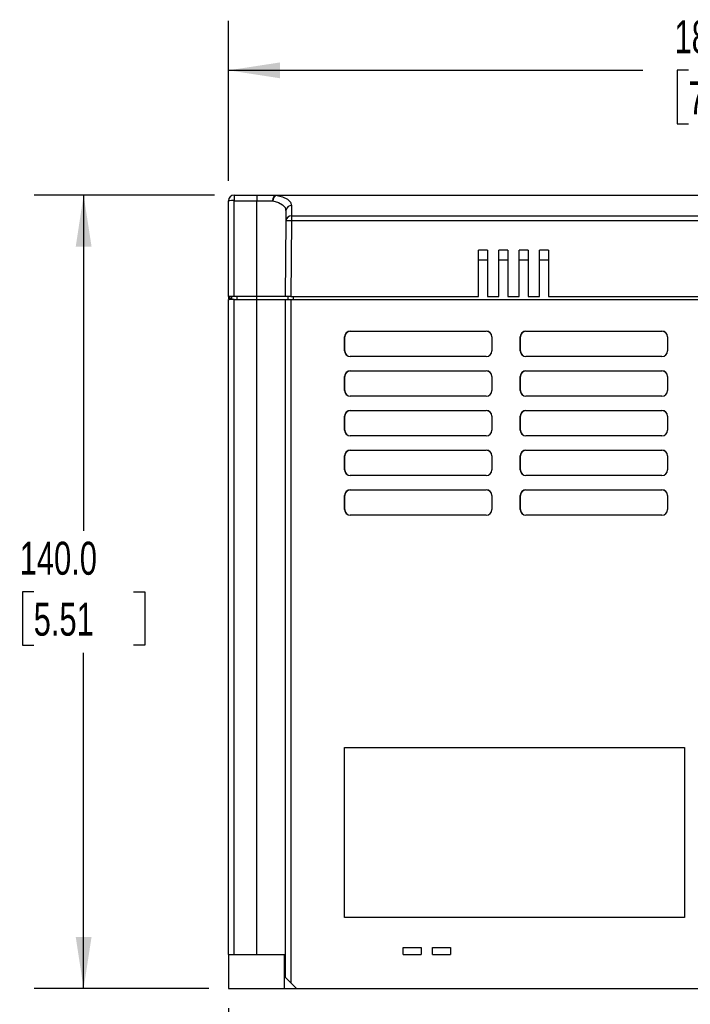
# Model space of a CAD drawing. Header units: millimetres. Extents: x 0 to 768, y 0 to 594.
# Tile 10 of 18: x 408 to 526, y 106 to 280. Entities that reach past the tile are written whole.
import ezdxf

# ---------------------------------------------------------------- set-up
doc = ezdxf.new("R2010")
doc.units = ezdxf.units.MM
doc.header["$LTSCALE"] = 2.75
doc.layers.add('DIMENSIONS', color=140, linetype='Continuous', lineweight=25)
doc.styles.add('SLDTEXTSTYLE0', font='TXT', dxfattribs={"width": 0.7})
doc.dimstyles.new('SLDDIMSTYLE0', dxfattribs={"dimtxt": 5.934521, "dimasz": 9.0805, "dimexe": 0, "dimexo": 0.0625, "dimgap": 1.48363, "dimtad": 0, "dimtih": 1, "dimtoh": 1, "dimdec": 1, "dimrnd": 1e-09, "dimzin": 4, "dimdsep": 46, "dimtxsty": 'SLDTEXTSTYLE0', "dimsah": 1, "dimcen": 0.09, "dimadec": 0, "dimazin": 1, "dimtfac": 1, "dimtdec": 1, "dimtofl": 0, "dimtmove": 0, "dimatfit": 3, "dimfxl": 0, "dimfrac": 2, "dimtolj": 1, "dimtzin": 12, "dimarcsym": 0})
doc.dimstyles.new('SLDDIMSTYLE1', dxfattribs={"dimtxt": 5.934521, "dimasz": 9.0805, "dimexe": 0, "dimexo": 0.0625, "dimgap": 1.48363, "dimtad": 0, "dimtih": 1, "dimtoh": 1, "dimdec": 1, "dimrnd": 1e-09, "dimzin": 12, "dimdsep": 46, "dimtxsty": 'SLDTEXTSTYLE0', "dimsah": 1, "dimcen": 0.09, "dimadec": 0, "dimazin": 3, "dimtfac": 1, "dimtdec": 1, "dimtofl": 0, "dimtmove": 0, "dimatfit": 3, "dimfxl": 0, "dimfrac": 2, "dimtolj": 1, "dimtzin": 12, "dimarcsym": 0})

# ---------------------------------------------------------------- blocks, each defined once
blk = doc.blocks.new('_D_4')
at = {"layer": 'DIMENSIONS'}
for p, q in [((442.44, 248.86), (410.63, 248.86)), ((419.36, 248.86), (419.36, 189.62)), ((410.55, 178.86), (408.55, 178.86)), ((408.55, 178.86), (408.55, 169.43)), ((428.18, 178.86), (430.18, 178.86)), ((430.18, 178.86), (430.18, 169.43)), ((408.55, 169.43), (410.55, 169.43)), ((430.18, 169.43), (428.18, 169.43)), ((419.36, 108.86), (419.36, 168.1)), ((441.44, 108.86), (410.63, 108.86))]:
    blk.add_line(p, q, dxfattribs=at)
for points in [[(419.36, 248.86), (417.97, 239.78), (420.76, 239.78)], [(419.36, 108.86), (420.76, 117.94), (417.97, 117.94)]]:
    blk.add_solid(points, dxfattribs=at)
at = {"layer": 'DIMENSIONS', "char_height": 5.821, "attachment_point": 1, "style": 'SLDTEXTSTYLE0'}
for s, insert in [('140.0', (408.08, 187.69)), ('5.51', (410.55, 176.93))]:
    blk.add_mtext(s, dxfattribs=dict(at, insert=insert))
blk = doc.blocks.new('_D_5')
at = {"layer": 'DIMENSIONS'}
for p, q in [((444.93, 251.35), (444.93, 279.61)), ((624.93, 251.35), (624.93, 279.61)), ((444.93, 270.88), (518.07, 270.88)), ((526.11, 270.88), (524.12, 270.88)), ((524.12, 270.88), (524.12, 261.45)), ((543.75, 270.88), (545.74, 270.88)), ((545.74, 270.88), (545.74, 261.45)), ((624.93, 270.88), (551.79, 270.88)), ((524.12, 261.45), (526.11, 261.45)), ((545.74, 261.45), (543.75, 261.45))]:
    blk.add_line(p, q, dxfattribs=at)
for points in [[(444.93, 270.88), (454.01, 269.48), (454.01, 272.27)], [(624.93, 270.88), (615.85, 272.27), (615.85, 269.48)]]:
    blk.add_solid(points, dxfattribs=at)
at = {"layer": 'DIMENSIONS', "char_height": 5.821, "attachment_point": 1, "style": 'SLDTEXTSTYLE0'}
for s, insert in [('180.0', (523.64, 279.71)), ('7.09', (526.11, 268.95))]:
    blk.add_mtext(s, dxfattribs=dict(at, insert=insert))
blk = doc.blocks.new('_D_6')
at = {"layer": 'DIMENSIONS'}
for p, q in [((444.93, 105.37), (444.93, 82.89)), ((444.93, 91.63), (491.82, 91.63)), ((499.86, 91.63), (497.87, 91.63)), ((497.87, 91.63), (497.87, 82.19)), ((517.5, 91.63), (519.49, 91.63)), ((519.49, 91.63), (519.49, 82.19)), ((572.43, 91.63), (525.54, 91.63)), ((572.43, 88.41), (572.43, 82.89)), ((497.87, 82.19), (499.86, 82.19)), ((519.49, 82.19), (517.5, 82.19))]:
    blk.add_line(p, q, dxfattribs=at)
for points in [[(444.93, 91.63), (454.01, 90.23), (454.01, 93.02)], [(572.43, 91.63), (563.35, 93.02), (563.35, 90.23)]]:
    blk.add_solid(points, dxfattribs=at)
at = {"layer": 'DIMENSIONS', "char_height": 5.821, "attachment_point": 1, "style": 'SLDTEXTSTYLE0'}
for s, insert in [('127.5', (497.39, 100.46)), ('5.02', (499.86, 89.7))]:
    blk.add_mtext(s, dxfattribs=dict(at, insert=insert))

msp = doc.modelspace()

# ---------------------------------------------------------------- linework, layer by layer
for p, q in [((445.93, 248.86), (445.93, 247.87)), ((445.93, 248.86), (449.93, 248.86)), ((449.93, 248.86), (453.31, 248.86)), ((449.93, 248.86), (449.93, 247.87)), ((453.31, 248.86), (453.31, 248.82)), ((453.31, 248.86), (541.43, 248.86)), ((444.93, 230.96), (444.93, 247.86)), ((445.93, 230.96), (445.93, 247.87)), ((445.93, 247.87), (449.93, 247.87)), ((449.93, 247.87), (452.76, 247.87)), ((449.93, 230.96), (449.93, 247.87)), ((456.07, 247.02), (456.05, 245.21)), ((454.99, 246.38), (455.07, 246.11)), ((455.03, 246.39), (455.08, 246.26)), ((455.07, 246.11), (455.1, 246.26)), ((456.05, 245.21), (541.43, 245.21)), ((455.05, 244.33), (454.93, 230.96)), ((456.05, 244.33), (455.93, 230.96)), ((541.43, 244.33), (456.05, 244.33)), ((490.63, 239.16), (489.03, 239.16)), ((489.03, 230.96), (489.03, 239.16)), ((490.63, 239.16), (490.63, 230.96)), ((494.23, 239.16), (492.63, 239.16)), ((492.63, 230.96), (492.63, 239.16)), ((494.23, 239.16), (494.23, 230.96)), ((497.83, 239.16), (496.23, 239.16)), ((496.23, 230.96), (496.23, 239.16)), ((497.83, 239.16), (497.83, 230.96)), ((501.43, 239.16), (499.83, 239.16)), ((499.83, 230.96), (499.83, 239.16)), ((501.43, 239.16), (501.43, 230.96)), ((489.03, 237.46), (490.63, 237.46)), ((492.63, 237.46), (494.23, 237.46)), ((496.23, 237.46), (497.83, 237.46)), ((499.83, 237.46), (501.43, 237.46)), ((445.93, 230.96), (444.93, 230.96)), ((444.93, 230.96), (444.93, 230.66)), ((444.93, 230.66), (445.13, 230.66)), ((444.93, 114.86), (444.93, 230.46)), ((445.93, 230.46), (444.93, 230.46)), ((445.13, 230.96), (445.13, 230.66)), ((445.13, 230.66), (445.43, 230.66)), ((445.43, 230.96), (445.43, 230.46)), ((449.93, 230.96), (445.93, 230.96)), ((445.93, 114.86), (445.93, 230.46)), ((445.93, 230.46), (449.93, 230.46)), ((446.43, 230.46), (446.43, 230.96)), ((454.93, 230.96), (449.93, 230.96)), ((449.93, 230.46), (449.93, 230.96)), ((449.93, 114.86), (449.93, 230.46)), ((449.93, 230.46), (454.93, 230.46)), ((455.93, 230.96), (454.93, 230.96)), ((454.93, 230.46), (454.93, 110.86)), ((454.93, 230.46), (455.93, 230.46)), ((455.43, 230.96), (455.43, 230.46)), ((455.93, 230.96), (489.03, 230.96)), ((455.93, 230.46), (455.93, 109.86)), ((455.93, 230.46), (623.93, 230.46)), ((456.43, 230.46), (456.43, 230.96)), ((490.63, 230.96), (492.63, 230.96)), ((494.23, 230.96), (496.23, 230.96)), ((497.83, 230.96), (499.83, 230.96)), ((501.43, 230.96), (541.23, 230.96)), ((466.43, 224.86), (490.43, 224.86)), ((466.43, 224.86), (466.43, 224.84)), ((466.43, 224.84), (490.43, 224.84)), ((490.43, 224.84), (490.43, 224.86)), ((497.43, 224.86), (521.43, 224.86)), ((497.43, 224.86), (497.43, 224.84)), ((497.43, 224.84), (521.43, 224.84)), ((521.43, 224.84), (521.43, 224.86)), ((465.43, 221.36), (465.43, 223.86)), ((465.45, 223.86), (465.43, 223.86)), ((465.45, 221.36), (465.45, 223.86)), ((491.43, 223.86), (491.4, 223.86)), ((491.4, 223.86), (491.4, 221.36)), ((491.43, 223.86), (491.43, 221.36)), ((496.43, 221.36), (496.43, 223.86)), ((496.45, 223.86), (496.43, 223.86)), ((496.45, 221.36), (496.45, 223.86)), ((522.4, 223.86), (522.4, 221.36)), ((522.43, 223.86), (522.4, 223.86)), ((522.43, 223.86), (522.43, 221.36)), ((465.43, 221.36), (465.45, 221.36)), ((491.4, 221.36), (491.43, 221.36)), ((496.43, 221.36), (496.45, 221.36)), ((522.4, 221.36), (522.43, 221.36)), ((466.43, 220.39), (466.43, 220.36)), ((490.43, 220.39), (466.43, 220.39)), ((490.43, 220.36), (466.43, 220.36)), ((490.43, 220.36), (490.43, 220.39)), ((497.43, 220.39), (497.43, 220.36)), ((521.43, 220.39), (497.43, 220.39)), ((521.43, 220.36), (497.43, 220.36)), ((521.43, 220.36), (521.43, 220.39)), ((466.43, 217.86), (490.43, 217.86)), ((466.43, 217.86), (466.43, 217.84)), ((466.43, 217.84), (490.43, 217.84)), ((490.43, 217.84), (490.43, 217.86)), ((497.43, 217.86), (521.43, 217.86)), ((497.43, 217.86), (497.43, 217.84)), ((497.43, 217.84), (521.43, 217.84)), ((521.43, 217.84), (521.43, 217.86)), ((465.43, 214.36), (465.43, 216.86)), ((465.45, 216.86), (465.43, 216.86)), ((465.45, 214.36), (465.45, 216.86)), ((491.4, 216.86), (491.4, 214.36)), ((491.43, 216.86), (491.4, 216.86)), ((491.43, 216.86), (491.43, 214.36)), ((496.43, 214.36), (496.43, 216.86)), ((496.45, 216.86), (496.43, 216.86)), ((496.45, 214.36), (496.45, 216.86)), ((522.43, 216.86), (522.4, 216.86)), ((522.4, 216.86), (522.4, 214.36)), ((522.43, 216.86), (522.43, 214.36)), ((465.43, 214.36), (465.45, 214.36)), ((491.4, 214.36), (491.43, 214.36)), ((496.43, 214.36), (496.45, 214.36)), ((522.4, 214.36), (522.43, 214.36)), ((466.43, 213.39), (466.43, 213.36)), ((490.43, 213.39), (466.43, 213.39)), ((490.43, 213.36), (466.43, 213.36)), ((490.43, 213.36), (490.43, 213.39)), ((497.43, 213.39), (497.43, 213.36)), ((521.43, 213.39), (497.43, 213.39)), ((521.43, 213.36), (497.43, 213.36)), ((521.43, 213.36), (521.43, 213.39)), ((466.43, 210.86), (490.43, 210.86)), ((466.43, 210.86), (466.43, 210.84)), ((466.43, 210.84), (490.43, 210.84)), ((490.43, 210.84), (490.43, 210.86)), ((497.43, 210.86), (521.43, 210.86)), ((497.43, 210.86), (497.43, 210.84)), ((497.43, 210.84), (521.43, 210.84)), ((521.43, 210.84), (521.43, 210.86)), ((465.43, 207.36), (465.43, 209.86)), ((465.45, 209.86), (465.43, 209.86)), ((465.45, 207.36), (465.45, 209.86)), ((491.43, 209.86), (491.4, 209.86)), ((491.4, 209.86), (491.4, 207.36)), ((491.43, 209.86), (491.43, 207.36)), ((496.43, 207.36), (496.43, 209.86)), ((496.45, 209.86), (496.43, 209.86)), ((496.45, 207.36), (496.45, 209.86)), ((522.43, 209.86), (522.4, 209.86)), ((522.4, 209.86), (522.4, 207.36)), ((522.43, 209.86), (522.43, 207.36)), ((465.43, 207.36), (465.45, 207.36)), ((491.4, 207.36), (491.43, 207.36)), ((496.43, 207.36), (496.45, 207.36)), ((522.4, 207.36), (522.43, 207.36)), ((466.43, 206.39), (466.43, 206.36)), ((490.43, 206.39), (466.43, 206.39)), ((490.43, 206.36), (466.43, 206.36)), ((490.43, 206.36), (490.43, 206.39)), ((497.43, 206.39), (497.43, 206.36)), ((521.43, 206.39), (497.43, 206.39)), ((521.43, 206.36), (497.43, 206.36)), ((521.43, 206.36), (521.43, 206.39)), ((466.43, 203.86), (490.43, 203.86)), ((466.43, 203.86), (466.43, 203.84)), ((466.43, 203.84), (490.43, 203.84)), ((490.43, 203.84), (490.43, 203.86)), ((497.43, 203.86), (521.43, 203.86)), ((497.43, 203.86), (497.43, 203.84)), ((497.43, 203.84), (521.43, 203.84)), ((521.43, 203.84), (521.43, 203.86)), ((465.43, 200.36), (465.43, 202.86)), ((465.45, 202.86), (465.43, 202.86)), ((465.45, 200.36), (465.45, 202.86)), ((491.4, 202.86), (491.4, 200.36)), ((491.43, 202.86), (491.4, 202.86)), ((491.43, 202.86), (491.43, 200.36)), ((496.43, 200.36), (496.43, 202.86)), ((496.45, 202.86), (496.43, 202.86)), ((496.45, 200.36), (496.45, 202.86)), ((522.4, 202.86), (522.4, 200.36)), ((522.43, 202.86), (522.4, 202.86)), ((522.43, 202.86), (522.43, 200.36)), ((465.43, 200.36), (465.45, 200.36)), ((491.4, 200.36), (491.43, 200.36)), ((496.43, 200.36), (496.45, 200.36)), ((522.4, 200.36), (522.43, 200.36)), ((466.43, 199.39), (466.43, 199.36)), ((490.43, 199.39), (466.43, 199.39)), ((490.43, 199.36), (466.43, 199.36)), ((490.43, 199.36), (490.43, 199.39)), ((497.43, 199.39), (497.43, 199.36)), ((521.43, 199.39), (497.43, 199.39)), ((521.43, 199.36), (497.43, 199.36)), ((521.43, 199.36), (521.43, 199.39)), ((466.43, 196.86), (490.43, 196.86)), ((466.43, 196.86), (466.43, 196.84)), ((466.43, 196.84), (490.43, 196.84)), ((490.43, 196.84), (490.43, 196.86)), ((497.43, 196.86), (521.43, 196.86)), ((497.43, 196.86), (497.43, 196.84)), ((497.43, 196.84), (521.43, 196.84)), ((521.43, 196.84), (521.43, 196.86)), ((465.43, 193.36), (465.43, 195.86)), ((465.45, 195.86), (465.43, 195.86)), ((465.45, 193.36), (465.45, 195.86)), ((491.43, 195.86), (491.4, 195.86)), ((491.4, 195.86), (491.4, 193.36)), ((491.43, 195.86), (491.43, 193.36)), ((496.43, 193.36), (496.43, 195.86)), ((496.45, 195.86), (496.43, 195.86)), ((496.45, 193.36), (496.45, 195.86)), ((522.4, 195.86), (522.4, 193.36)), ((522.43, 195.86), (522.4, 195.86)), ((522.43, 195.86), (522.43, 193.36)), ((465.43, 193.36), (465.45, 193.36)), ((491.4, 193.36), (491.43, 193.36)), ((496.43, 193.36), (496.45, 193.36)), ((522.4, 193.36), (522.43, 193.36)), ((466.43, 192.39), (466.43, 192.36)), ((490.43, 192.39), (466.43, 192.39)), ((490.43, 192.36), (466.43, 192.36)), ((490.43, 192.36), (490.43, 192.39)), ((497.43, 192.39), (497.43, 192.36)), ((521.43, 192.39), (497.43, 192.39)), ((521.43, 192.36), (497.43, 192.36)), ((521.43, 192.36), (521.43, 192.39)), ((465.43, 151.36), (525.43, 151.36)), ((465.43, 121.36), (465.43, 151.36)), ((525.43, 151.36), (525.43, 121.36)), ((525.43, 121.36), (465.43, 121.36)), ((444.93, 114.86), (454.73, 114.86)), ((444.93, 114.86), (444.93, 108.86)), ((454.73, 114.86), (454.73, 108.86)), ((454.73, 114.86), (454.93, 114.86)), ((475.73, 116.06), (478.93, 116.06)), ((475.73, 114.86), (475.73, 116.06)), ((475.73, 114.86), (478.93, 114.86)), ((478.93, 116.06), (478.93, 114.86)), ((480.93, 116.06), (484.13, 116.06)), ((480.93, 114.86), (480.93, 116.06)), ((480.93, 114.86), (484.13, 114.86)), ((484.13, 116.06), (484.13, 114.86)), ((455.93, 109.86), (454.93, 110.86)), ((456.93, 108.86), (455.93, 109.86)), ((444.93, 108.86), (454.73, 108.86)), ((454.73, 108.86), (456.93, 108.86)), ((456.93, 108.86), (553.53, 108.86))]:
    msp.add_line(p, q)
at = {"flags": 128}
for points in [[(452.76, 247.87), (452.81, 248.25), (452.93, 248.57), (453.1, 248.79), (453.31, 248.86)], [(453.31, 248.82), (454.47, 248.53), (455.35, 248.12), (455.88, 247.63), (456.07, 247.02)], [(453.31, 248.82), (502.66, 248.82), (541.43, 248.82)], [(452.76, 247.87), (453.74, 247.57), (454.48, 247.17), (454.91, 246.7), (454.99, 246.38)], [(455.07, 246.11), (455.06, 245.15), (455.05, 244.33)], [(456.05, 245.21), (456.05, 245.05), (456.05, 244.84), (456.05, 244.6), (456.05, 244.33)]]:
    msp.add_lwpolyline(points, dxfattribs=at)
for centre, radius, start, end in [((445.93, 247.86), 1, 90, 180), ((453.96, 247.82), 1.19, 122.5741, 177.4773), ((445.68, 219.22), 28.66, 89.5002, 91.4998), ((456, 246.11), 0.916, 86.1425, 170.2788), ((456, 244.26), 0.949, 86.7718, 176.0021), ((455.55, 215.49), 28.84, 88.9999, 90.9865), ((445.13, 230.66), 0.2, 180, 270), ((450.86, 230.61), 5.73, 179.5002, 181.4998), ((466.43, 223.86), 1, 90, 180), ((466.43, 223.86), 0.975, 90, 180), ((490.43, 223.86), 1, 0, 90), ((490.43, 223.86), 0.975, 0, 90), ((497.43, 223.86), 1, 90, 180), ((497.43, 223.86), 0.975, 90, 180), ((521.43, 223.86), 1, 360, 90), ((521.43, 223.86), 0.975, 360, 90), ((466.43, 221.36), 1, 180, 270), ((466.43, 221.36), 0.975, 180, 270), ((490.43, 221.36), 1, 270, 360), ((490.43, 221.36), 0.975, 270, 360), ((497.43, 221.36), 1, 180, 270), ((497.43, 221.36), 0.975, 180, 270), ((521.43, 221.36), 1, 270, 360), ((521.43, 221.36), 0.975, 270, 0), ((466.43, 216.86), 1, 90, 180), ((466.43, 216.86), 0.975, 90, 180), ((490.43, 216.86), 1, 0, 90), ((490.43, 216.86), 0.975, 0, 90), ((497.43, 216.86), 1, 90, 180), ((497.43, 216.86), 0.975, 90, 180), ((521.43, 216.86), 1, 0, 90), ((521.43, 216.86), 0.975, 0, 90), ((466.43, 214.36), 1, 180, 270), ((466.43, 214.36), 0.975, 180, 270), ((490.43, 214.36), 1, 270, 360), ((490.43, 214.36), 0.975, 270, 360), ((497.43, 214.36), 1, 180, 270), ((497.43, 214.36), 0.975, 180, 270), ((521.43, 214.36), 1, 270, 360), ((521.43, 214.36), 0.975, 270, 360), ((466.43, 209.86), 1, 90, 180), ((466.43, 209.86), 0.975, 90, 180), ((490.43, 209.86), 1, 0, 90), ((490.43, 209.86), 0.975, 0, 90), ((497.43, 209.86), 1, 90, 180), ((497.43, 209.86), 0.975, 90, 180), ((521.43, 209.86), 1, 0, 90), ((521.43, 209.86), 0.975, 0, 90), ((466.43, 207.36), 1, 180, 270), ((466.43, 207.36), 0.975, 180, 270), ((490.43, 207.36), 1, 270, 360), ((490.43, 207.36), 0.975, 270, 360), ((497.43, 207.36), 1, 180, 270), ((497.43, 207.36), 0.975, 180, 270), ((521.43, 207.36), 1, 270, 360), ((521.43, 207.36), 0.975, 270, 360), ((466.43, 202.86), 1, 90, 180), ((466.43, 202.86), 0.975, 90, 180), ((490.43, 202.86), 1, 0, 90), ((490.43, 202.86), 0.975, 0, 90), ((497.43, 202.86), 1, 90, 180), ((497.43, 202.86), 0.975, 90, 180), ((521.43, 202.86), 1, 0, 90), ((521.43, 202.86), 0.975, 0, 90), ((466.43, 200.36), 1, 180, 270), ((466.43, 200.36), 0.975, 180, 270), ((490.43, 200.36), 1, 270, 360), ((490.43, 200.36), 0.975, 270, 360), ((497.43, 200.36), 1, 180, 270), ((497.43, 200.36), 0.975, 180, 270), ((521.43, 200.36), 1, 270, 360), ((521.43, 200.36), 0.975, 270, 360), ((466.43, 195.86), 1, 90, 180), ((466.43, 195.86), 0.975, 90, 180), ((490.43, 195.86), 1, 0, 90), ((490.43, 195.86), 0.975, 0, 90), ((497.43, 195.86), 1, 90, 180), ((497.43, 195.86), 0.975, 90, 180), ((521.43, 195.86), 1, 0, 90), ((521.43, 195.86), 0.975, 0, 90), ((466.43, 193.36), 1, 180, 270), ((466.43, 193.36), 0.975, 180, 270), ((490.43, 193.36), 1, 270, 360), ((490.43, 193.36), 0.975, 270, 360), ((497.43, 193.36), 1, 180, 270), ((497.43, 193.36), 0.975, 180, 270), ((521.43, 193.36), 1, 270, 360), ((521.43, 193.36), 0.975, 270, 360)]:
    msp.add_arc(centre, radius, start, end)

# ---------------------------------------------------------------- dimensions: what is measured, and where the dimension line sits
at = {"layer": 'DIMENSIONS'}
for base, p1, p2, dimstyle, picture, middle in [((624.93, 270.88), (444.93, 247.86), (624.93, 247.86), 'SLDDIMSTYLE0', '_D_5', (534.93, 270.88)), ((444.93, 91.63), (572.43, 91.9), (444.93, 108.86), 'SLDDIMSTYLE1', '_D_6', (508.68, 91.63))]:
    dim = msp.add_linear_dim(base=base, p1=p1, p2=p2, dimstyle=dimstyle, dxfattribs=at)
    dim.commit()
    dim.dimension.update_dxf_attribs({"geometry": picture, "text_midpoint": middle, "dimtype": 160})
dim = msp.add_linear_dim(base=(419.36, 108.86), p1=(445.93, 248.86), p2=(444.93, 108.86), angle=90, dimstyle='SLDDIMSTYLE0', dxfattribs=at)
dim.commit()
dim.dimension.update_dxf_attribs({"geometry": '_D_4', "text_midpoint": (419.36, 178.86), "dimtype": 160})

doc.saveas('drawing.dxf')
